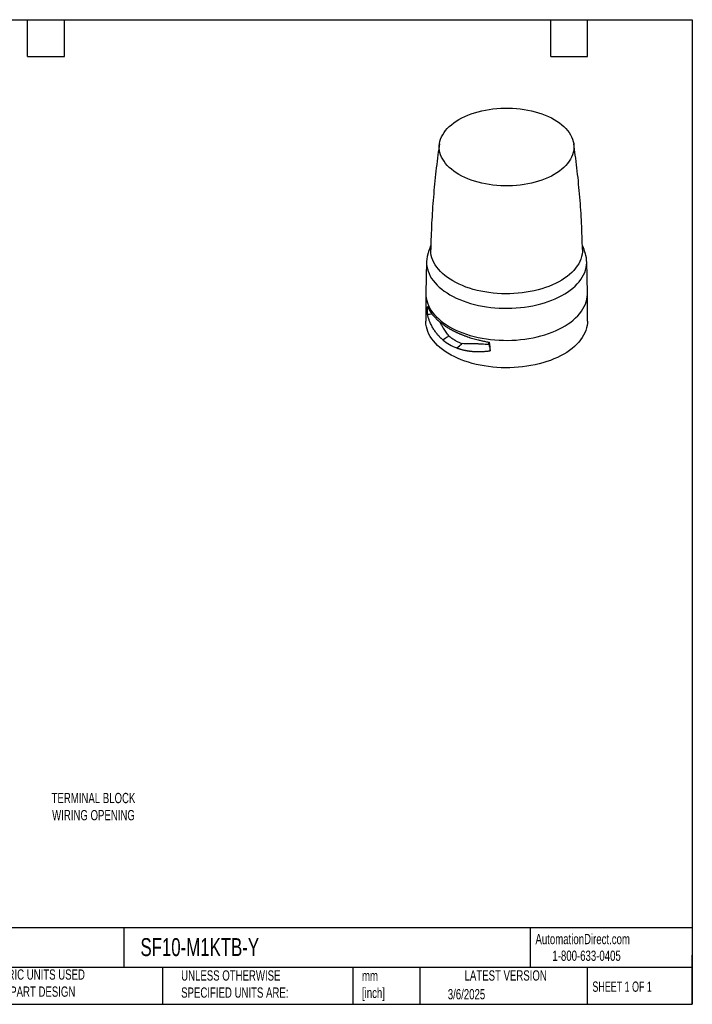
# Model space of a CAD drawing. Header units: millimetres. Extents: x 19 to 819, y 19 to 629.
# Tile 2 of 2: x 403 to 819, y 19 to 629. Entities that reach past the tile are written whole.
import ezdxf

# ---------------------------------------------------------------- set-up
doc = ezdxf.new("R2010")
doc.units = ezdxf.units.MM
doc.header["$LTSCALE"] = 3
doc.linetypes.add('SLD-Solid', pattern=[0])
doc.layers.add('TEXT', color=140, linetype='SLD-Solid', lineweight=25)
doc.styles.add('SLDTEXTSTYLE0', font='TXT', dxfattribs={"width": 0.7})
doc.styles.add('SLDTEXTSTYLE1', font='TXT', dxfattribs={"width": 0.65})

msp = doc.modelspace()

# ---------------------------------------------------------------- linework, layer by layer
for p, q in [((654.651, 478.932), (654.232, 459.338)), ((754.224, 459.338), (753.805, 478.932)), ((654.232, 459.338), (654.228, 458.981)), ((654.228, 458.981), (654.228, 441.997)), ((754.228, 458.981), (754.224, 459.338)), ((754.228, 441.997), (754.228, 458.981)), ((664.978, 430.379), (664.895, 430.322)), ((675.088, 426.771), (675.713, 427.253)), ((693.226, 427.527), (693.156, 429.06))]:
    msp.add_line(p, q)
at = {"flags": 128}
for points in [[(733.701, 566.864), (735.365, 565.845), (736.924, 564.773), (738.372, 563.651), (739.704, 562.481), (740.916, 561.269), (742.005, 560.018), (742.965, 558.733), (743.794, 557.418), (744.49, 556.077), (745.049, 554.715), (745.47, 553.336), (745.751, 551.946), (745.892, 550.549), (745.892, 549.149), (745.751, 547.752), (745.47, 546.361), (745.049, 544.983), (744.49, 543.621), (743.794, 542.28), (742.965, 540.965), (742.005, 539.68), (740.916, 538.429), (739.704, 537.217), (738.372, 536.047), (736.924, 534.924), (735.365, 533.852), (733.701, 532.834), (731.938, 531.874), (730.081, 530.974), (728.136, 530.138), (726.11, 529.369), (724.01, 528.669), (721.843, 528.041), (719.617, 527.486), (717.339, 527.008), (715.016, 526.606), (712.657, 526.283), (710.269, 526.04), (707.861, 525.878), (705.44, 525.797), (703.016, 525.797), (700.595, 525.878), (698.187, 526.04), (695.799, 526.283), (693.44, 526.606), (691.117, 527.008), (688.839, 527.486), (686.612, 528.041), (684.446, 528.669), (682.346, 529.369), (680.32, 530.138), (678.375, 530.974), (676.518, 531.874), (674.754, 532.834), (673.09, 533.852), (671.532, 534.924), (670.084, 536.047), (668.752, 537.217), (667.539, 538.429), (666.451, 539.68), (665.491, 540.965), (664.662, 542.28), (663.966, 543.621), (663.407, 544.983), (662.986, 546.361), (662.705, 547.752), (662.564, 549.149), (662.564, 550.549), (662.705, 551.946), (662.986, 553.336), (663.407, 554.715), (663.966, 556.077), (664.662, 557.418), (665.491, 558.733), (666.451, 560.018), (667.539, 561.269), (668.752, 562.481), (670.084, 563.651), (671.532, 564.773), (673.09, 565.845), (674.754, 566.864), (676.518, 567.824), (678.375, 568.724), (680.32, 569.56), (682.346, 570.329), (684.446, 571.029), (686.612, 571.657), (688.839, 572.211), (691.117, 572.69), (693.44, 573.091), (695.799, 573.414), (698.187, 573.657), (700.595, 573.82), (703.016, 573.901), (705.44, 573.901), (707.861, 573.82), (710.269, 573.657), (712.657, 573.414), (715.016, 573.091), (717.339, 572.69), (719.617, 572.211), (721.843, 571.657), (724.01, 571.029), (726.11, 570.329), (728.136, 569.56), (730.081, 568.724), (731.938, 567.824), (733.701, 566.864)], [(655.503, 483.874), (655.387, 483.507), (655.002, 481.999), (654.757, 480.482), (654.651, 478.959), (654.686, 477.436), (654.862, 475.915), (655.177, 474.402), (655.632, 472.901), (656.224, 471.416), (656.953, 469.951), (657.815, 468.511), (658.809, 467.099), (659.932, 465.72), (661.18, 464.377), (662.55, 463.075), (664.038, 461.816), (665.641, 460.605), (667.353, 459.445), (669.169, 458.339), (671.084, 457.291), (673.094, 456.303), (675.192, 455.378), (677.372, 454.518), (679.628, 453.727), (681.954, 453.007), (684.343, 452.359), (686.789, 451.785), (689.284, 451.287), (691.821, 450.867), (694.393, 450.525), (696.994, 450.262), (699.614, 450.08), (702.248, 449.979), (704.888, 449.958), (707.526, 450.019), (710.154, 450.161), (712.765, 450.383), (715.353, 450.686), (717.908, 451.067), (720.425, 451.526), (722.896, 452.062), (725.315, 452.673), (727.673, 453.358), (729.965, 454.114), (732.184, 454.94), (734.324, 455.832), (736.378, 456.789), (738.341, 457.808), (740.208, 458.885), (741.972, 460.019), (743.63, 461.205), (745.176, 462.44), (746.606, 463.721), (747.916, 465.044), (749.101, 466.405), (750.16, 467.801), (751.089, 469.228), (751.884, 470.681), (752.545, 472.156), (753.068, 473.65), (753.454, 475.157), (753.699, 476.675), (753.805, 478.197), (753.769, 479.721), (753.594, 481.242), (753.278, 482.755), (752.953, 483.873)], [(751.181, 486.346), (751.143, 484.923), (750.965, 483.433), (750.645, 481.95), (750.184, 480.48), (749.584, 479.027), (748.845, 477.596), (747.971, 476.19), (746.965, 474.813), (745.828, 473.471), (744.565, 472.168), (743.18, 470.906), (741.676, 469.69), (740.059, 468.524), (738.333, 467.411), (736.503, 466.355), (734.575, 465.358), (732.555, 464.425), (730.449, 463.557), (728.264, 462.757), (726.005, 462.028), (723.68, 461.372), (721.297, 460.791), (718.861, 460.286), (716.381, 459.86), (713.864, 459.513), (711.318, 459.247), (708.75, 459.062), (706.168, 458.959), (703.581, 458.939), (700.995, 459.001), (698.42, 459.144), (695.862, 459.37), (693.329, 459.677), (690.83, 460.063), (688.371, 460.529), (685.96, 461.072), (683.605, 461.691), (681.313, 462.383), (679.09, 463.148), (676.943, 463.982), (674.879, 464.883), (672.905, 465.849), (671.025, 466.876), (669.247, 467.961), (667.574, 469.101), (666.013, 470.292), (664.568, 471.531), (663.243, 472.814), (662.043, 474.138), (660.971, 475.498), (660.031, 476.889), (659.224, 478.309), (658.555, 479.752), (658.024, 481.214), (657.633, 482.69), (657.384, 484.177), (657.277, 485.67), (657.275, 486.347)], [(654.228, 458.981), (654.268, 457.829), (654.445, 456.296), (654.763, 454.77), (655.221, 453.256), (655.819, 451.759), (656.553, 450.281), (657.423, 448.829), (658.425, 447.405), (659.557, 446.014), (660.816, 444.66), (662.198, 443.347), (663.699, 442.078), (665.315, 440.856), (667.041, 439.686), (668.873, 438.571), (670.804, 437.514), (672.831, 436.517), (674.946, 435.585), (677.145, 434.718), (679.42, 433.92), (681.766, 433.194), (684.175, 432.54), (686.641, 431.961), (689.157, 431.459), (691.716, 431.035), (694.31, 430.691), (696.933, 430.426), (699.575, 430.242), (702.232, 430.14), (704.893, 430.12), (707.553, 430.181), (710.204, 430.324), (712.837, 430.548), (715.447, 430.853), (718.024, 431.238), (720.562, 431.701), (723.054, 432.241), (725.493, 432.858), (727.871, 433.548), (730.182, 434.31), (732.42, 435.143), (734.578, 436.043), (736.65, 437.008), (738.63, 438.035), (740.512, 439.122), (742.291, 440.265), (743.963, 441.461), (745.522, 442.706), (746.964, 443.998), (748.285, 445.333), (749.481, 446.706), (750.548, 448.113), (751.485, 449.552), (752.287, 451.017), (752.953, 452.505), (753.481, 454.011), (753.869, 455.532), (754.117, 457.062), (754.223, 458.597), (754.228, 458.981)], [(656.485, 446.191), (655.796, 446.162), (655.255, 446.139)], [(658.19, 446.263), (657.515, 446.235), (656.485, 446.191)], [(739.583, 421.587), (737.651, 420.53), (735.625, 419.533), (733.509, 418.601), (731.311, 417.734), (729.035, 416.936), (726.69, 416.21), (724.281, 415.556), (721.814, 414.977), (719.298, 414.475), (716.74, 414.051), (714.146, 413.707), (711.523, 413.442), (708.88, 413.258), (706.224, 413.156), (703.562, 413.136), (700.902, 413.197), (698.252, 413.34), (695.618, 413.564), (693.009, 413.869), (690.432, 414.254), (687.894, 414.717), (685.402, 415.257), (682.963, 415.874), (680.585, 416.564), (678.273, 417.326), (676.036, 418.159), (673.878, 419.059), (671.806, 420.024), (669.826, 421.051), (667.944, 422.138), (666.164, 423.281), (664.493, 424.477), (662.934, 425.722), (661.492, 427.014), (660.171, 428.348), (658.975, 429.721), (657.908, 431.129), (656.971, 432.568), (656.169, 434.033), (655.503, 435.521), (654.975, 437.027), (654.586, 438.548), (654.339, 440.078), (654.232, 441.613), (654.228, 441.997)], [(754.228, 441.997), (754.188, 440.845), (754.011, 439.312), (753.693, 437.786), (753.234, 436.272), (752.637, 434.774), (751.903, 433.297), (751.033, 431.845), (750.031, 430.421), (748.898, 429.03), (747.64, 427.676), (746.258, 426.363), (744.757, 425.094), (743.141, 423.872), (741.415, 422.702), (739.583, 421.587)], [(668.551, 432.858), (667.829, 432.357), (667.107, 431.856)], [(667.107, 431.856), (666.042, 431.118), (664.978, 430.379)], [(673.359, 425.436), (674.223, 426.103), (675.088, 426.771)], [(675.713, 427.253), (676.258, 427.674), (676.803, 428.094)], [(693.226, 427.527), (693.412, 426.75), (693.558, 426.14)], [(693.558, 426.14), (693.764, 425.281), (693.926, 424.606)], [(693.926, 424.606), (694.049, 424.092), (694.146, 423.688)]]:
    msp.add_lwpolyline(points, dxfattribs=at)
for points, knots in [([(662.703, 551.887), (662.372, 549.593), (661.657, 544.635), (660.708, 536.98), (659.824, 528.93), (659.068, 520.856), (658.437, 512.763), (657.929, 504.654), (657.557, 496.533), (657.345, 490.429), (657.297, 487.032), (657.287, 486.347)], [0, 0, 0, 0, 0.1060161, 0.2291392, 0.3523306, 0.4755751, 0.5988581, 0.7221655, 0.8454835, 0.9687987, 1, 1, 1, 1]), ([(751.169, 486.347), (751.159, 487.036), (751.111, 490.433), (750.898, 496.532), (750.528, 504.638), (750.021, 512.728), (749.393, 520.798), (748.641, 528.843), (747.762, 536.86), (746.811, 544.542), (746.092, 549.538), (745.754, 551.881)], [0, 0, 0, 0, 0.0313594, 0.1545398, 0.2776486, 0.4006729, 0.5235998, 0.6464159, 0.7691077, 0.8916615, 1, 1, 1, 1]), ([(657.342, 489.137), (657.222, 488.821), (656.595, 487.17), (655.987, 485.417), (655.535, 483.965), (655.51, 483.885)], [0, 0, 0, 0, 0.1827713, 0.9552565, 1, 1, 1, 1]), ([(752.943, 483.884), (752.891, 484.05), (752.421, 485.552), (751.811, 487.306), (751.216, 488.874), (751.114, 489.141)], [0, 0, 0, 0, 0.093384, 0.8450242, 1, 1, 1, 1]), ([(655.255, 446.139), (655.255, 446.297), (655.255, 446.613), (655.259, 447.081), (655.264, 447.543), (655.271, 447.999), (655.28, 448.449), (655.291, 448.893), (655.304, 449.332), (655.319, 449.765), (655.337, 450.192), (655.356, 450.614), (655.371, 450.89), (655.379, 451.028)], [0, 0, 0, 0, 0.0905782, 0.1811451, 0.2717267, 0.3623487, 0.4530372, 0.5438178, 0.6347163, 0.7257584, 0.8169694, 0.9083749, 1, 1, 1, 1]), ([(664.895, 430.322), (664.762, 430.434), (664.497, 430.658), (664.107, 431.003), (663.722, 431.355), (663.344, 431.715), (662.972, 432.083), (662.607, 432.459), (662.247, 432.842), (661.895, 433.233), (661.157, 434.083), (660.083, 435.454), (658.8, 437.402), (657.664, 439.469), (656.892, 441.174), (656.378, 442.488), (656.066, 443.359), (655.773, 444.259), (655.499, 445.187), (655.337, 445.82), (655.255, 446.139)], [0, 0, 0, 0, 0.0274584, 0.0549899, 0.082596, 0.1102786, 0.1380392, 0.1658796, 0.1938014, 0.2218062, 0.2498957, 0.3734376, 0.4998866, 0.622621, 0.7499212, 0.7978766, 0.8468588, 0.8968714, 0.9479174, 1, 1, 1, 1]), ([(655.379, 451.028), (655.429, 450.906), (655.528, 450.665), (655.688, 450.305), (655.854, 449.951), (656.027, 449.603), (656.206, 449.259), (656.391, 448.921), (656.582, 448.588), (656.778, 448.26), (656.979, 447.938), (657.185, 447.621), (657.536, 447.098), (658.056, 446.38), (658.776, 445.478), (659.537, 444.607), (660.301, 443.802), (661.062, 443.056), (661.815, 442.364), (662.599, 441.685), (663.414, 441.021), (664.258, 440.37), (665.129, 439.735), (666.026, 439.114), (666.95, 438.509), (667.895, 437.919), (668.547, 437.537), (668.873, 437.346)], [0, 0, 0, 0, 0.0242337, 0.0481796, 0.0718376, 0.0952077, 0.1182901, 0.1410846, 0.1635914, 0.1858103, 0.2077414, 0.2293848, 0.2507404, 0.3150853, 0.3780561, 0.439653, 0.4998767, 0.5511655, 0.6021698, 0.6528898, 0.703326, 0.7534786, 0.803348, 0.8529345, 0.9022384, 0.9512601, 1, 1, 1, 1]), ([(668.551, 432.858), (667.938, 433.63), (666.71, 435.177), (665.242, 437.5), (664.006, 439.551), (663.268, 440.788), (662.942, 441.391), (662.924, 441.426)], [0, 0, 0, 0, 0.2788741, 0.5592097, 0.7731362, 0.9870286, 1, 1, 1, 1]), ([(668.551, 432.858), (668.682, 432.747), (668.944, 432.525), (669.348, 432.201), (669.76, 431.883), (670.18, 431.573), (670.609, 431.269), (671.046, 430.974), (671.491, 430.685), (671.945, 430.405), (672.53, 430.059), (673.251, 429.66), (674.116, 429.221), (674.996, 428.813), (675.89, 428.435), (676.499, 428.208), (676.803, 428.094)], [0, 0, 0, 0, 0.054944, 0.11002981, 0.16526188, 0.22064464, 0.27618248, 0.33187976, 0.38774079, 0.44376985, 0.49997118, 0.60106546, 0.70159009, 0.80157024, 0.90103154, 1, 1, 1, 1]), ([(668.873, 437.346), (669.046, 437.247), (669.392, 437.049), (669.922, 436.755), (670.461, 436.464), (671.008, 436.176), (671.564, 435.891), (672.129, 435.609), (672.703, 435.33), (673.285, 435.055), (673.876, 434.783), (674.475, 434.515), (675.083, 434.25), (675.699, 433.989), (676.323, 433.732), (676.955, 433.479), (677.596, 433.23), (678.244, 432.985), (678.9, 432.745), (679.564, 432.508), (680.511, 432.181), (681.763, 431.771), (683.345, 431.288), (684.989, 430.824), (686.465, 430.442), (687.757, 430.13), (688.853, 429.882), (689.982, 429.641), (691.145, 429.41), (692.341, 429.189), (693.152, 429.053), (693.562, 428.985)], [0, 0, 0, 0, 0.0256201, 0.0513133, 0.0770799, 0.1029197, 0.128833, 0.1548196, 0.1808798, 0.2070134, 0.2332207, 0.2595015, 0.2858561, 0.3122843, 0.3387863, 0.3653622, 0.3920119, 0.4187355, 0.445533, 0.4724046, 0.4993502, 0.5595186, 0.6210807, 0.6840371, 0.748388, 0.7880078, 0.8285537, 0.8700258, 0.9124242, 0.9557489, 1, 1, 1, 1]), ([(693.226, 427.527), (691.697, 427.557), (690.193, 427.638), (687.984, 427.782), (687.254, 427.833), (685.821, 427.921), (685.118, 427.957), (683.746, 427.998), (683.075, 428.003), (681.763, 427.989), (681.121, 427.972), (679.86, 427.953), (679.239, 427.951), (678.012, 427.988), (677.405, 428.027), (676.803, 428.095)], [0, 0, 0, 0, 0.25, 0.25, 0.375, 0.375, 0.5, 0.5, 0.625, 0.625, 0.75, 0.75, 0.875, 0.875, 1, 1, 1, 1]), ([(673.517, 425.377), (673.615, 425.341), (673.81, 425.269), (674.007, 425.2), (674.106, 425.166)], [0, 0, 0, 0, 0.49999, 1, 1, 1, 1]), ([(674.106, 425.166), (674.284, 425.105), (674.639, 424.983), (675.179, 424.812), (675.724, 424.648), (676.274, 424.493), (676.829, 424.347), (677.39, 424.209), (677.956, 424.08), (678.528, 423.959), (678.912, 423.885), (679.105, 423.848)], [0, 0, 0, 0, 0.1104889, 0.2210681, 0.3317664, 0.4426121, 0.5536324, 0.6648539, 0.7763036, 0.8880095, 1, 1, 1, 1]), ([(679.105, 423.848), (679.248, 423.822), (679.535, 423.769), (679.823, 423.721), (679.968, 423.698)], [0, 0, 0, 0, 0.4995175, 1, 1, 1, 1]), ([(679.968, 423.698), (680.15, 423.669), (680.516, 423.611), (681.069, 423.533), (681.625, 423.463), (682.185, 423.4), (682.749, 423.345), (683.317, 423.297), (683.889, 423.256), (684.465, 423.223), (685.044, 423.197), (685.433, 423.185), (685.628, 423.18)], [0, 0, 0, 0, 0.0991258, 0.1983911, 0.2978164, 0.3974221, 0.4972286, 0.5972565, 0.6975267, 0.7980598, 0.898877, 1, 1, 1, 1]), ([(685.628, 423.18), (685.871, 423.175), (686.357, 423.164), (686.846, 423.165), (687.091, 423.166)], [0, 0, 0, 0, 0.4995684, 1, 1, 1, 1]), ([(687.091, 423.166), (687.299, 423.168), (687.716, 423.172), (688.344, 423.188), (688.975, 423.212), (689.609, 423.243), (690.247, 423.283), (690.888, 423.33), (691.533, 423.386), (692.181, 423.449), (692.832, 423.521), (693.488, 423.599), (693.926, 423.658), (694.146, 423.688)], [0, 0, 0, 0, 0.08973302, 0.17963952, 0.26973972, 0.36005397, 0.4506029, 0.54140745, 0.63248875, 0.72386784, 0.81556554, 0.9076025, 1, 1, 1, 1])]:
    msp.add_open_spline(points, degree=3, knots=knots)
for points in [[(664.895, 430.322), (666.123, 429.297), (667.459, 428.364), (668.873, 427.548)], [(668.873, 427.548), (670.296, 426.726), (671.794, 426.023), (673.359, 425.436)], [(694.146, 423.688), (694.146, 425.445), (693.948, 427.209), (693.562, 428.985)], [(673.359, 425.436), (673.412, 425.416), (673.464, 425.396), (673.517, 425.377)]]:
    msp.add_open_spline(points, degree=3)
at = {"layer": 'TEXT'}
for p, q in [((19.05, 628.65), (819.15, 628.65)), ((407.67, 605.79), (407.67, 628.65)), ((430.53, 605.79), (430.53, 628.65)), ((731.52, 605.79), (731.52, 628.65)), ((754.38, 605.79), (754.38, 628.65)), ((819.15, 628.65), (819.15, 19.05)), ((407.67, 605.79), (430.53, 605.79)), ((731.52, 605.79), (754.38, 605.79)), ((819.15, 66.378), (19.05, 66.378)), ((467.277, 66.378), (467.277, 41.91)), ((718.726, 66.378), (718.726, 41.91)), ((819.15, 19.05), (819.15, 49.53)), ((819.15, 41.91), (19.05, 41.91)), ((491.341, 41.91), (491.341, 19.05)), ((609.073, 41.91), (609.073, 19.05)), ((650.436, 41.91), (650.436, 19.05)), ((754.046, 41.91), (754.046, 19.05)), ((19.05, 19.05), (819.15, 19.05))]:
    msp.add_line(p, q, dxfattribs=at)

# ---------------------------------------------------------------- texts
for s, insert, char_height, attachment_point, style in [('TERMINAL BLOCK^JWIRING OPENING', (448.545, 149.932), 6.35, 2, 'SLDTEXTSTYLE0'), ('AutomationDirect.com', (722.085, 62.63), 6.35, 1, 'SLDTEXTSTYLE0'), ('SF10-M1KTB-Y', (477.623, 60.019), 11.1125, 1, 'SLDTEXTSTYLE0'), ('1-800-633-0405', (732.575, 52.311), 6.35, 1, 'SLDTEXTSTYLE0'), ('METRIC UNITS USED ^JFOR PART DESIGN', (382.813, 40.668), 6.35, 1, 'SLDTEXTSTYLE0'), ('UNLESS OTHERWISE ^JSPECIFIED UNITS ARE:', (502.824, 40.082), 6.35, 1, 'SLDTEXTSTYLE0'), ('mm^J[inch]', (614.722, 39.892), 6.35, 1, 'SLDTEXTSTYLE0'), ('LATEST VERSION', (703.656, 40.092), 6.35, 2, 'SLDTEXTSTYLE0'), ('SHEET 1 OF 1', (757.324, 33.154), 6.35, 1, 'SLDTEXTSTYLE1'), ('3/6/2025', (667.838, 28.491), 6.35, 1, 'SLDTEXTSTYLE0')]:
    msp.add_mtext(s, dxfattribs=dict(at, insert=insert, char_height=char_height, attachment_point=attachment_point, style=style))

doc.saveas('drawing.dxf')
